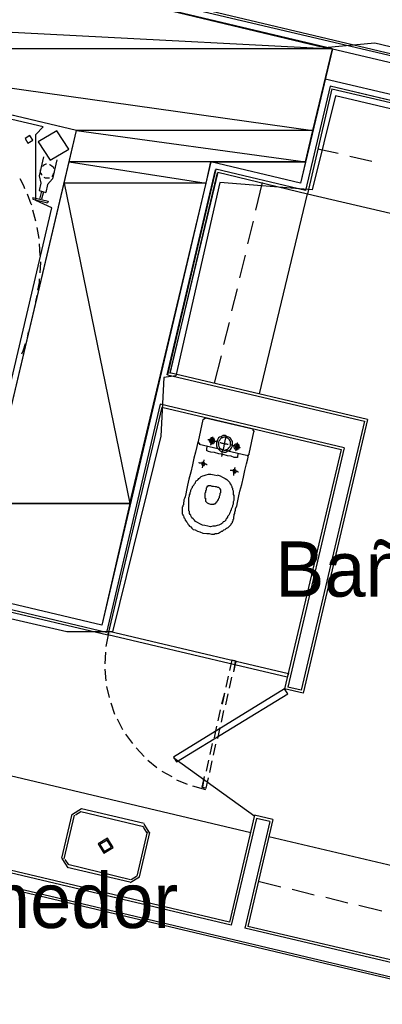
# Model space of a CAD drawing. Header units: feet. Extents: x -79 to 198, y -22 to 181.
# Tile 174 of 256: x 108 to 116, y 93 to 115. Entities that reach past the tile are written whole.
import ezdxf
from ezdxf.enums import TextEntityAlignment as Align

# ---------------------------------------------------------------- set-up
doc = ezdxf.new("R2010")
doc.units = ezdxf.units.FT
for name, color, linetype in [('A-AREA-COMUN', 252, 'CONTINUOUS'), ('A-AREA-UNIDAD', 30, 'CONTINUOUS'), ('A-LINEA', 7, 'CONTINUOUS'), ('A-MURO-CONCRETO', 8, 'CONTINUOUS'), ('A-NOMBRE-ESPACIO', 2, 'CONTINUOUS')]:
    doc.layers.add(name, color=color, linetype=linetype)

msp = doc.modelspace()

# ---------------------------------------------------------------- linework, layer by layer
at = {"layer": 'A-AREA-COMUN'}
msp.add_lwpolyline([(85.04, 103.2178), (95.328, 100.7644), (96.48, 106.0444), (96.768, 106.0978), (96.88, 106.7733), (98.16, 106.7733), (104.192, 105.2978), (104.48, 104.9244), (107.008, 104.3733), (108.48, 110.6133), (108.128, 110.7733), (108.128, 112.2133), (108.288, 112.3733), (106.24, 112.8533), (104.992, 112.8178), (101.312, 113.7778), (100.32, 113.8489), (100.128, 114.2933), (99.68, 114.4178), (98.592, 114.3644), (97.28, 114.7378)], dxfattribs=at)
at = {"layer": 'A-AREA-UNIDAD'}
for points in [[(88, 128.2844), (94.848, 126.6844), (94.928, 125.6533), (94.72, 124.8889), (98.688, 124.0178), (98.88, 125.4578), (99.872, 125.4933), (100.032, 124.0533), (99.68, 123.6444), (99.36, 123.6444), (99.36, 122.9333), (98.96, 122.8978), (97.952, 118.3289), (100.08, 117.9733), (100.192, 117.8133), (106.752, 116.2489), (106.752, 115.7689), (106.912, 115.8933), (114.4, 114.0978), (115.488, 114.2044), (123.28, 112.3378), (124.288, 112.3378), (124.352, 111.8933), (135.968, 109.1733)], [(129.84, 109.4578), (114.64, 113.0489), (114.128, 111.0044), (112.128, 111.1644), (111.168, 106.9689), (110.912, 106.9333), (110.848, 105.6533), (109.792, 101.4044), (108.8, 101.4044), (103.712, 102.5778), (103.648, 102.8444), (96.512, 104.5333), (95.52, 100.5689), (94.448, 100.5689), (92.192, 101.0489)]]:
    msp.add_lwpolyline(points, dxfattribs=at)
at = {"layer": 'A-LINEA'}
for p, q in [((123.4, 112.1244), (97.6933, 118.2178)), ((97.7467, 118.2578), (123.4133, 112.1778)), ((114.5733, 114.0711), (131.1067, 110.1644)), ((114.5733, 114.0711), (127.1067, 111.1111)), ((114.4133, 113.4178), (130.96, 109.5111)), ((114.52, 113.2578), (113.9867, 110.9911)), ((114.56, 113.2044), (114.0267, 110.9244)), ((121.84, 111.5378), (114.52, 113.2578)), ((130.7867, 109.4178), (114.52, 113.2578)), ((114.56, 113.2044), (121.7733, 111.4978)), ((114.56, 113.2044), (130.7333, 109.3778)), ((114.2533, 111.8978), (114.6933, 111.8044)), ((108.2933, 111.7244), (108.2, 111.3111)), ((114.9467, 111.7378), (115.4267, 111.6311)), ((112.0267, 111.4444), (110.9733, 106.9911)), ((112.04, 111.4578), (110.9867, 106.9911)), ((112.08, 111.3911), (111.04, 107.0311)), ((112.0667, 111.3778), (111.04, 107.0178)), ((113.9867, 110.9911), (112.04, 111.4578)), ((112.08, 111.3911), (114.0267, 110.9244)), ((108.3867, 111.1244), (108.3467, 110.9511)), ((112.9067, 110.5644), (113.0533, 111.1644)), ((112.9067, 110.5644), (113.0533, 111.1644)), ((108.2, 110.9911), (108.3467, 110.9511)), ((108.2533, 110.9778), (108.2133, 110.8044)), ((108.2933, 110.9644), (108.2533, 110.8044)), ((112.9867, 106.5778), (114.0267, 110.9244)), ((112.9867, 106.5778), (114.0267, 110.9244)), ((114.0267, 110.9244), (119.2933, 109.6844)), ((108.1333, 110.3244), (108.0667, 110.5644)), ((108.2, 109.9511), (108.16, 110.1911)), ((112.7333, 109.8311), (112.8533, 110.3244)), ((112.7333, 109.8311), (112.8533, 110.3244)), ((108.2267, 109.5778), (108.2133, 109.8311)), ((112.56, 109.0978), (112.68, 109.5911)), ((112.56, 109.0978), (112.68, 109.5911)), ((108.1333, 108.5778), (108.16, 108.7111)), ((112.3867, 108.3778), (112.5067, 108.8578)), ((112.3867, 108.3778), (112.5067, 108.8578)), ((112.2133, 107.6444), (112.3333, 108.1244)), ((112.2133, 107.6444), (112.3333, 108.1244)), ((107.9467, 107.7911), (107.9733, 107.9244)), ((112.0133, 106.8044), (112.16, 107.4044)), ((112.0133, 106.8044), (112.16, 107.4044)), ((110.9867, 106.9911), (115.2667, 105.9778)), ((115.3333, 106.0178), (111.04, 107.0311)), ((110.8267, 106.3511), (109.6667, 101.3911)), ((114.8267, 105.4044), (110.8267, 106.3511)), ((110.8667, 106.2844), (109.6933, 101.3378)), ((110.8667, 106.2844), (114.76, 105.3644)), ((111.76, 106.0178), (111.6533, 105.5378)), ((111.8174, 106.0432), (111.7613, 106.0085)), ((112.84, 105.8044), (111.8133, 106.0444)), ((115.2667, 105.9778), (113.8933, 100.1378)), ((115.3333, 106.0178), (113.9333, 100.0711)), ((112.76, 105.2711), (112.8667, 105.7511)), ((112.8787, 105.747), (112.8441, 105.8032)), ((111.6546, 105.5285), (111.6893, 105.4724)), ((111.68, 105.4844), (112.7067, 105.2444)), ((112.7159, 105.2324), (112.7721, 105.267)), ((114.76, 105.3644), (113.5333, 100.1644)), ((114.8267, 105.4044), (113.6, 100.2044)), ((109.6667, 101.3911), (103.8267, 102.7778)), ((103.8667, 102.7111), (109.6933, 101.3378)), ((109.7067, 101.3778), (109.6533, 101.0844)), ((109.7067, 101.3778), (109.6533, 101.0844)), ((109.64, 100.9644), (109.6267, 100.7111)), ((109.64, 100.9644), (109.6267, 100.7111)), ((109.6267, 100.5911), (109.6533, 100.3378)), ((109.6267, 100.5911), (109.6533, 100.3378)), ((112.4267, 100.7378), (112.4267, 100.7378)), ((112.4267, 100.7378), (112.4267, 100.7378)), ((112.3067, 100.4444), (112.2533, 100.2044)), ((112.3067, 100.4444), (112.2533, 100.2044)), ((112.3333, 100.1778), (112.3867, 100.4178)), ((112.3333, 100.1778), (112.3867, 100.4178)), ((113.56, 100.4711), (113.56, 100.4711)), ((109.6667, 100.2178), (109.72, 99.9778)), ((109.6667, 100.2178), (109.72, 99.9778)), ((113.9333, 100.0711), (113.5333, 100.1644)), ((113.8933, 100.1378), (113.6, 100.2044)), ((112.2267, 100.0711), (112.16, 99.8311)), ((112.2267, 100.0711), (112.1733, 99.8311)), ((112.2533, 99.8178), (112.3067, 100.0578)), ((112.2533, 99.8178), (112.3067, 100.0578)), ((109.76, 99.8578), (109.84, 99.6178)), ((109.76, 99.8578), (109.84, 99.6178)), ((112.1333, 99.7111), (112.08, 99.4711)), ((112.1333, 99.7111), (112.08, 99.4711)), ((112.16, 99.4444), (112.2133, 99.6978)), ((112.16, 99.4444), (112.2133, 99.6978)), ((109.8933, 99.5111), (110.0133, 99.2844)), ((109.8933, 99.5111), (110.0133, 99.2844)), ((103.0667, 99.3511), (112.8, 97.0444)), ((112.0533, 99.3511), (112, 99.0978)), ((112.0533, 99.3511), (112, 99.0978)), ((112.08, 99.0844), (112.1333, 99.3244)), ((112.08, 99.0844), (112.1333, 99.3244)), ((112.3333, 95.0978), (95.4667, 99.0844)), ((110.08, 99.1778), (110.2267, 98.9778)), ((110.08, 99.1778), (110.2267, 98.9778)), ((112.3733, 95.0311), (95.4133, 99.0444)), ((110.3067, 98.8844), (110.48, 98.6978)), ((110.3067, 98.8844), (110.48, 98.6978)), ((111.96, 98.9778), (111.9067, 98.7378)), ((111.96, 98.9778), (111.9067, 98.7378)), ((111.9867, 98.7244), (112.04, 98.9644)), ((111.9867, 98.7244), (112.04, 98.9644)), ((111.1291, 98.6694), (112.8877, 97.4005)), ((110.56, 98.6178), (110.76, 98.4578)), ((110.56, 98.6178), (110.76, 98.4578)), ((111.88, 98.6178), (111.8267, 98.3778)), ((111.88, 98.6178), (111.8267, 98.3778)), ((111.9067, 98.3511), (111.96, 98.6044)), ((111.9067, 98.3511), (111.96, 98.6044)), ((118.1067, 93.3644), (96.96, 98.3778)), ((118.1467, 93.3111), (97, 98.3111)), ((110.8667, 98.3778), (111.08, 98.2578)), ((110.8667, 98.3778), (111.08, 98.2578)), ((111.8267, 98.0044), (111.88, 98.2311)), ((111.8267, 98.0044), (111.88, 98.2311)), ((111.1867, 98.1911), (111.4133, 98.0978)), ((111.1867, 98.1911), (111.4133, 98.0978)), ((111.5333, 98.0578), (111.8133, 97.9778)), ((111.5333, 98.0578), (111.8133, 97.9778)), ((109.125, 97.56), (108.9245, 97.4361)), ((109.12, 97.5644), (110.48, 97.2444)), ((108.6933, 96.4844), (108.92, 97.4444)), ((108.7467, 96.4711), (108.9733, 97.4178)), ((109.1097, 97.4951), (108.9894, 97.4208)), ((109.1067, 97.4978), (110.4667, 97.1778)), ((112.88, 97.4178), (112.3333, 95.0978)), ((112.92, 97.3511), (112.3733, 95.0311)), ((113.28, 97.3244), (112.88, 97.4178)), ((113.2133, 97.2844), (112.92, 97.3511)), ((110.544, 97.0414), (110.4697, 97.1618)), ((110.6089, 97.0261), (110.485, 97.2266)), ((113.2133, 97.2844), (112.6667, 94.9644)), ((113.28, 97.3244), (112.7333, 95.0044)), ((110.5467, 97.0578), (110.32, 96.0978)), ((110.6, 97.0444), (110.3733, 96.0844)), ((118.0533, 95.8044), (113.1867, 96.9511)), ((108.6978, 96.4761), (108.8216, 96.2756)), ((108.7627, 96.4608), (108.837, 96.3405)), ((110.1733, 95.9644), (108.8133, 96.2844)), ((110.1867, 96.0178), (108.8267, 96.3511)), ((110.1816, 95.9556), (110.3822, 96.0794)), ((110.197, 96.0205), (110.3173, 96.0948)), ((113.4533, 95.8578), (112.96, 95.9778)), ((114.1733, 95.6844), (113.6933, 95.8044)), ((114.9067, 95.5111), (114.4267, 95.6311)), ((115.64, 95.3378), (115.1467, 95.4578)), ((117.6, 93.8578), (112.7333, 95.0044)), ((117.64, 93.7911), (112.6667, 94.9644))]:
    msp.add_line(p, q, dxfattribs=at)
for points in [[(97.7333, 117.0311), (106.56, 114.9378), (106.7867, 115.9111), (114.5733, 114.0711), (113.88, 111.1511), (111.9333, 111.6178), (109.56, 101.5511), (96.56, 104.6311), (97.0133, 106.5778), (107.0933, 104.1911), (109.0133, 112.2978), (97.28, 115.0844), (97.7333, 117.0311)], [(107.8957, 112.1244), (107.96, 112.0201), (108.0643, 112.0845), (108, 112.1888), (107.8957, 112.1244)], [(108.1825, 112.0494), (108.4381, 111.6532), (108.8442, 111.8928), (108.5885, 112.289), (108.1825, 112.0494)], [(108.36, 111.5644), (108.3467, 111.5644), (108.32, 111.5511), (108.2933, 111.5378), (108.28, 111.5244), (108.2533, 111.5111)], [(108.5867, 111.6578), (108.4933, 111.2444), (108.3867, 111.1244)], [(108.52, 111.4711), (108.52, 111.4844), (108.5067, 111.4978), (108.48, 111.5244), (108.4533, 111.5378), (108.44, 111.5511), (108.4267, 111.5511)], [(108.2, 111.3111), (108.24, 111.1511), (108.2, 110.9911)], [(108.2267, 111.4444), (108.2267, 111.4178), (108.2267, 111.3911), (108.24, 111.3644), (108.2533, 111.3378), (108.2533, 111.3244)], [(108.3067, 111.2844), (108.3333, 111.2711), (108.36, 111.2711), (108.4, 111.2711), (108.4267, 111.2711)], [(108.48, 111.2978), (108.4933, 111.3111), (108.5067, 111.3378), (108.52, 111.3644), (108.5333, 111.3911), (108.5333, 111.4178)], [(107.8933, 111.0311), (107.8667, 111.0978), (107.7867, 111.2444)], [(108.04, 110.6844), (108.0267, 110.6978), (107.9467, 110.9111)], [(108.0667, 110.8444), (108.4, 110.7644), (108.3867, 110.7244)], [(108.0667, 110.8444), (108.0667, 110.8044), (108.3867, 110.7244)], [(108.2267, 109.2044), (108.24, 109.4311), (108.24, 109.4444)], [(108.1733, 108.8311), (108.2133, 108.9911), (108.2133, 109.0711)], [(107.8267, 107.4444), (107.8533, 107.5111), (107.9067, 107.6711)], [(111.6533, 105.5378), (111.64, 105.4978), (111.6267, 105.4311), (111.6, 105.3111), (111.56, 105.1778), (111.5333, 105.0311), (111.4933, 104.8711), (111.4533, 104.7244), (111.4267, 104.5911), (111.4, 104.4844), (111.3867, 104.4044), (111.3733, 104.3378), (111.36, 104.2978), (111.3467, 104.2711), (111.3467, 104.2578), (111.3467, 104.2444), (111.3467, 104.2311), (111.3333, 104.2178), (111.3333, 104.2044), (111.3333, 104.1911), (111.3333, 104.1778), (111.3333, 104.1644), (111.32, 104.1511), (111.32, 104.1378), (111.32, 104.1244), (111.3067, 104.1111), (111.3067, 104.0844), (111.3067, 104.0711), (111.3067, 104.0578), (111.3067, 104.0444), (111.3067, 104.0311), (111.3067, 104.0178), (111.3067, 104.0044), (111.3067, 103.9911), (111.3067, 103.9644), (111.32, 103.9511), (111.32, 103.9378), (111.3333, 103.9244), (111.3467, 103.8978), (111.3467, 103.8844), (111.36, 103.8711), (111.3733, 103.8444), (111.3733, 103.8311), (111.3867, 103.8178), (111.4, 103.7911), (111.4133, 103.7778), (111.4267, 103.7644), (111.44, 103.7378), (111.4533, 103.7244), (111.4667, 103.6978), (111.4933, 103.6844), (111.52, 103.6578), (111.5467, 103.6311), (111.5867, 103.6178), (111.64, 103.5911), (111.6933, 103.5778), (111.76, 103.5511), (111.84, 103.5378), (111.8933, 103.5378), (111.9467, 103.5244), (112, 103.5244), (112.0267, 103.5378), (112.0667, 103.5378), (112.0933, 103.5511), (112.12, 103.5644), (112.1467, 103.5778), (112.16, 103.5911), (112.1867, 103.5911), (112.2, 103.6044), (112.2133, 103.6178), (112.24, 103.6311), (112.2533, 103.6444), (112.2667, 103.6578), (112.28, 103.6578), (112.3067, 103.6711), (112.32, 103.6844), (112.3333, 103.6978), (112.3467, 103.7111), (112.36, 103.7244), (112.3733, 103.7378), (112.3733, 103.7511), (112.3867, 103.7644), (112.4, 103.7778), (112.4, 103.7911), (112.4, 103.8044), (112.4133, 103.8178), (112.4133, 103.8311), (112.4133, 103.8444), (112.4267, 103.8578), (112.4267, 103.8711), (112.4267, 103.8844), (112.4267, 103.9111), (112.44, 103.9244), (112.44, 103.9378), (112.44, 103.9511), (112.44, 103.9644), (112.4533, 103.9644), (112.4533, 103.9778), (112.4533, 103.9911), (112.4533, 104.0044), (112.4667, 104.0444), (112.4667, 104.0844), (112.4933, 104.1378), (112.5067, 104.2178), (112.5333, 104.3244), (112.56, 104.4578), (112.6, 104.6044), (112.64, 104.7644), (112.6667, 104.9111), (112.7067, 105.0578), (112.7333, 105.1644), (112.7467, 105.2444), (112.76, 105.2711)], [(112.08, 105.5244), (112.0533, 105.5378), (112.0267, 105.5378), (111.9867, 105.5511), (111.96, 105.5511), (111.92, 105.5644), (111.8933, 105.5778), (111.8667, 105.5778)], [(111.9467, 105.4978), (111.96, 105.4978), (111.9733, 105.4978), (111.9867, 105.4978), (111.9867, 105.5111), (112, 105.5111), (112.0133, 105.5244), (112.0133, 105.5378), (112.0133, 105.5511), (112.0133, 105.5644), (112.0133, 105.5778), (112, 105.5911), (112, 105.6044), (111.9867, 105.6044), (111.9733, 105.6178), (111.96, 105.6178), (111.9467, 105.6178), (111.9333, 105.6178), (111.9333, 105.6044), (111.92, 105.6044), (111.92, 105.5911), (111.9067, 105.5911), (111.9067, 105.5778), (111.8933, 105.5644), (111.8933, 105.5511), (111.9067, 105.5378), (111.9067, 105.5244), (111.92, 105.5111), (111.9333, 105.4978), (111.9467, 105.4978)], [(111.9467, 105.5244), (111.96, 105.5244), (111.9733, 105.5244), (111.9733, 105.5378), (111.9867, 105.5378), (111.9867, 105.5511), (111.9867, 105.5644), (111.9867, 105.5778), (111.9733, 105.5778), (111.96, 105.5911), (111.9467, 105.5911), (111.9467, 105.5778), (111.9333, 105.5778), (111.9333, 105.5644), (111.92, 105.5644), (111.92, 105.5511), (111.9333, 105.5511), (111.9333, 105.5378), (111.9333, 105.5244), (111.9467, 105.5244)], [(111.9333, 105.4578), (111.9333, 105.4711), (111.9467, 105.4844), (111.9467, 105.5111), (111.9467, 105.5378), (111.96, 105.5644), (111.9733, 105.5911), (111.9733, 105.6178), (111.9733, 105.6311), (111.9733, 105.6444)], [(112.1867, 105.3244), (112.2133, 105.3111), (112.2533, 105.3111), (112.28, 105.3244), (112.3067, 105.3378), (112.3333, 105.3511), (112.36, 105.3644), (112.3733, 105.3911), (112.3867, 105.4178), (112.4, 105.4444), (112.4, 105.4844), (112.4, 105.5111), (112.4, 105.5378), (112.3867, 105.5644), (112.3733, 105.5911), (112.3467, 105.6178), (112.32, 105.6311), (112.2933, 105.6444), (112.2667, 105.6578), (112.24, 105.6711), (112.2, 105.6711), (112.1733, 105.6578), (112.1467, 105.6444), (112.12, 105.6311), (112.0933, 105.6178), (112.08, 105.5911), (112.0667, 105.5644), (112.0533, 105.5244), (112.0533, 105.4978), (112.0533, 105.4711), (112.0533, 105.4444), (112.0667, 105.4044), (112.08, 105.3911), (112.1067, 105.3644), (112.1333, 105.3378), (112.16, 105.3244), (112.1867, 105.3244)], [(112.2, 105.3644), (112.2133, 105.3511), (112.24, 105.3511), (112.2667, 105.3644), (112.2933, 105.3644), (112.3067, 105.3778), (112.32, 105.4044), (112.3333, 105.4178), (112.3467, 105.4311), (112.36, 105.4578), (112.36, 105.4844), (112.36, 105.5111), (112.36, 105.5378), (112.3467, 105.5511), (112.3333, 105.5778), (112.32, 105.5911), (112.3067, 105.6044), (112.28, 105.6178), (112.2533, 105.6178), (112.24, 105.6311), (112.2133, 105.6311), (112.1867, 105.6178), (112.16, 105.6178), (112.1467, 105.6044), (112.1333, 105.5911), (112.12, 105.5644), (112.1067, 105.5511), (112.0933, 105.5244), (112.0933, 105.4978), (112.0933, 105.4711), (112.0933, 105.4578), (112.1067, 105.4311), (112.12, 105.4044), (112.1333, 105.3911), (112.1467, 105.3778), (112.1733, 105.3644), (112.2, 105.3644)], [(112.3067, 105.4711), (112.2933, 105.4711), (112.28, 105.4844), (112.2533, 105.4844), (112.2267, 105.4844), (112.2, 105.4978), (112.1733, 105.4978), (112.1467, 105.5111), (112.1333, 105.5111)], [(112.16, 105.2178), (112.1733, 105.2311), (112.1733, 105.2711), (112.1867, 105.3378), (112.2133, 105.4044), (112.2267, 105.4844), (112.24, 105.5511), (112.2533, 105.6178), (112.2667, 105.6578), (112.2667, 105.6711)], [(112.48, 105.3644), (112.4933, 105.3644), (112.5067, 105.3644), (112.5067, 105.3778), (112.52, 105.3778), (112.5333, 105.3778), (112.5333, 105.3911), (112.5467, 105.3911), (112.5467, 105.4044), (112.5467, 105.4178), (112.5467, 105.4311), (112.5467, 105.4444), (112.5467, 105.4578), (112.5333, 105.4711), (112.52, 105.4844), (112.5067, 105.4844), (112.4933, 105.4844), (112.48, 105.4844), (112.4667, 105.4844), (112.4533, 105.4711), (112.44, 105.4578), (112.44, 105.4444), (112.4267, 105.4311), (112.4267, 105.4178), (112.44, 105.4044), (112.44, 105.3911), (112.4533, 105.3911), (112.4533, 105.3778), (112.4667, 105.3778), (112.48, 105.3644)], [(112.4667, 105.3378), (112.48, 105.3511), (112.48, 105.3778), (112.4933, 105.4044), (112.4933, 105.4444), (112.5067, 105.4711), (112.5067, 105.4978), (112.5067, 105.5111), (112.52, 105.5111)], [(112.52, 105.2844), (112.52, 105.2711), (112.52, 105.2578), (112.52, 105.2444), (112.5067, 105.2311), (112.5067, 105.2178), (112.5067, 105.2044), (112.5067, 105.1911), (112.4933, 105.1911), (112.48, 105.1911), (112.4667, 105.1911), (112.44, 105.1911), (112.3733, 105.2178), (112.2933, 105.2311), (112.2, 105.2578), (112.1067, 105.2711), (112.0133, 105.2978), (111.9333, 105.3111), (111.88, 105.3244), (111.8533, 105.3378), (111.84, 105.3378), (111.84, 105.3511), (111.84, 105.3644), (111.84, 105.3778), (111.84, 105.3911), (111.84, 105.4044), (111.8533, 105.4178), (111.8533, 105.4311), (111.8533, 105.4444)], [(112.5733, 105.4044), (112.5467, 105.4178), (112.52, 105.4178), (112.4933, 105.4311), (112.4533, 105.4444), (112.4133, 105.4444), (112.3867, 105.4578), (112.36, 105.4578)], [(112.48, 105.4044), (112.4933, 105.3911), (112.5067, 105.4044), (112.52, 105.4044), (112.52, 105.4178), (112.52, 105.4311), (112.52, 105.4444), (112.52, 105.4578), (112.5067, 105.4578), (112.4933, 105.4578), (112.48, 105.4578), (112.4667, 105.4444), (112.4667, 105.4311), (112.4667, 105.4178), (112.4667, 105.4044), (112.48, 105.4044)], [(111.8533, 105.0311), (111.84, 105.0311), (111.8267, 105.0444), (111.8, 105.0444), (111.7733, 105.0578), (111.7467, 105.0578), (111.72, 105.0711), (111.6933, 105.0711), (111.68, 105.0711), (111.6667, 105.0844)], [(111.76, 105.0178), (111.7733, 105.0178), (111.7867, 105.0178), (111.7867, 105.0311), (111.8, 105.0311), (111.8, 105.0444), (111.8, 105.0578), (111.8, 105.0711), (111.7867, 105.0711), (111.7867, 105.0844), (111.7733, 105.0844), (111.76, 105.0844), (111.7467, 105.0844), (111.7333, 105.0844), (111.7333, 105.0711), (111.7333, 105.0578), (111.7333, 105.0444), (111.7333, 105.0311), (111.7467, 105.0311), (111.7467, 105.0178), (111.76, 105.0178)], [(111.7467, 104.9644), (111.7467, 104.9778), (111.76, 105.0044), (111.76, 105.0311), (111.7733, 105.0711), (111.7733, 105.0978), (111.7867, 105.1244), (111.7867, 105.1378)], [(112.0667, 104.8178), (112.1333, 104.7911), (112.1867, 104.7644), (112.24, 104.7378), (112.28, 104.7111), (112.3067, 104.6844), (112.3333, 104.6578), (112.3467, 104.6178), (112.3733, 104.5911), (112.3867, 104.5644), (112.3867, 104.5378), (112.4, 104.5244), (112.4, 104.4978), (112.4133, 104.4711), (112.4133, 104.4578), (112.4133, 104.4311), (112.4133, 104.4178), (112.4133, 104.3911), (112.4267, 104.3644), (112.4267, 104.3511), (112.4267, 104.3244), (112.4267, 104.3111), (112.4267, 104.2844), (112.4267, 104.2578), (112.4133, 104.2311), (112.4133, 104.2044), (112.4133, 104.1778), (112.4, 104.1511), (112.4, 104.1244), (112.3867, 104.0978), (112.3733, 104.0711), (112.3733, 104.0444), (112.36, 104.0311), (112.3467, 104.0044), (112.3333, 103.9778), (112.3333, 103.9644), (112.32, 103.9378), (112.3067, 103.9244), (112.2933, 103.9111), (112.2933, 103.8978), (112.28, 103.8711), (112.2667, 103.8578), (112.2533, 103.8444), (112.2533, 103.8311), (112.24, 103.8178), (112.2267, 103.8044), (112.2, 103.7911), (112.1867, 103.7644), (112.16, 103.7511), (112.1333, 103.7378), (112.1067, 103.7244), (112.0667, 103.7111), (112.0267, 103.6978), (111.9733, 103.6978), (111.92, 103.6844), (111.8667, 103.6978), (111.8, 103.7111), (111.7467, 103.7244), (111.6933, 103.7511), (111.64, 103.7778), (111.6, 103.8044), (111.5733, 103.8311), (111.5467, 103.8578), (111.52, 103.8844), (111.5067, 103.9111), (111.4933, 103.9378), (111.48, 103.9511), (111.4667, 103.9778), (111.4667, 103.9911), (111.4667, 104.0178), (111.4533, 104.0311), (111.4533, 104.0578), (111.4533, 104.0711), (111.4533, 104.0844), (111.4533, 104.1111), (111.4533, 104.1244), (111.4533, 104.1511), (111.4533, 104.1644), (111.4533, 104.1911), (111.4533, 104.2178), (111.4533, 104.2444), (111.4533, 104.2711), (111.4533, 104.2978), (111.4533, 104.3244), (111.4667, 104.3511), (111.4667, 104.3778), (111.48, 104.4044), (111.48, 104.4311), (111.4933, 104.4578), (111.4933, 104.4844), (111.5067, 104.4978), (111.52, 104.5244), (111.5333, 104.5378), (111.5333, 104.5644), (111.5467, 104.5778), (111.56, 104.5911), (111.5733, 104.6178), (111.5867, 104.6311), (111.6, 104.6444), (111.6, 104.6578), (111.6133, 104.6844), (111.64, 104.6978), (111.6533, 104.7111), (111.6667, 104.7378), (111.6933, 104.7511), (111.72, 104.7778), (111.76, 104.7911), (111.7867, 104.8044), (111.8267, 104.8178), (111.88, 104.8311), (111.9333, 104.8311), (112, 104.8178), (112.0667, 104.8044)], [(112.5333, 104.8711), (112.52, 104.8711), (112.5067, 104.8844), (112.48, 104.8844), (112.4533, 104.8978), (112.4267, 104.8978), (112.4, 104.9111), (112.3733, 104.9111), (112.36, 104.9111), (112.3467, 104.9111)], [(112.44, 104.8578), (112.4533, 104.8578), (112.4667, 104.8578), (112.4667, 104.8711), (112.48, 104.8711), (112.48, 104.8844), (112.48, 104.8978), (112.48, 104.9111), (112.4667, 104.9111), (112.4667, 104.9244), (112.4533, 104.9244), (112.44, 104.9244), (112.4267, 104.9244), (112.4133, 104.9244), (112.4133, 104.9111), (112.4133, 104.8978), (112.4133, 104.8844), (112.4133, 104.8711), (112.4267, 104.8711), (112.4267, 104.8578), (112.44, 104.8578)], [(112.4267, 104.8044), (112.4267, 104.8178), (112.4267, 104.8444), (112.44, 104.8711), (112.4533, 104.9111), (112.4533, 104.9378), (112.4533, 104.9644), (112.4667, 104.9778)], [(111.9067, 104.5778), (111.8933, 104.5778), (111.88, 104.5778), (111.8667, 104.5778), (111.8667, 104.5644), (111.8533, 104.5644), (111.84, 104.5644), (111.84, 104.5511), (111.84, 104.5378), (111.8267, 104.5244), (111.8267, 104.5111), (111.8267, 104.4978), (111.8267, 104.4844), (111.8133, 104.4711), (111.8133, 104.4578), (111.8133, 104.4444), (111.8133, 104.4311), (111.8, 104.4178), (111.8, 104.4044), (111.8, 104.3911), (111.8, 104.3778), (111.8, 104.3644), (111.8, 104.3511), (111.8, 104.3378), (111.8, 104.3244), (111.8, 104.3111), (111.8133, 104.3111), (111.8133, 104.2978), (111.8133, 104.2844), (111.8133, 104.2711), (111.8133, 104.2578), (111.8133, 104.2444), (111.8267, 104.2311), (111.84, 104.2178), (111.8533, 104.2044), (111.88, 104.1911), (111.92, 104.1778), (111.9467, 104.1778), (111.9733, 104.1778), (112, 104.1778), (112.0133, 104.1911), (112.04, 104.1911), (112.04, 104.2044), (112.0533, 104.2178), (112.0533, 104.2311), (112.0667, 104.2311), (112.0667, 104.2444), (112.08, 104.2578), (112.08, 104.2711), (112.0933, 104.2711), (112.0933, 104.2844), (112.1067, 104.2978), (112.1067, 104.3111), (112.12, 104.3244), (112.12, 104.3378), (112.12, 104.3511), (112.1333, 104.3778), (112.1333, 104.3911), (112.1333, 104.4044), (112.1333, 104.4178), (112.1467, 104.4311), (112.1467, 104.4444), (112.1467, 104.4578), (112.1467, 104.4711), (112.1467, 104.4844), (112.1467, 104.4978), (112.1333, 104.4978), (112.1333, 104.5111), (112.12, 104.5244), (112.1067, 104.5378), (112.08, 104.5378), (112.0533, 104.5511), (112.0267, 104.5511), (111.9867, 104.5644), (111.96, 104.5644), (111.9333, 104.5778), (111.9067, 104.5778)], [(112.4533, 100.6844), (109.6933, 101.3378), (109.72, 101.4178), (112.48, 100.7644), (112.4533, 100.6844)], [(112.4533, 100.6844), (109.6933, 101.3378), (109.72, 101.4178), (112.48, 100.7644), (112.4533, 100.6844)], [(109.7467, 101.3644), (109.7467, 101.3644), (109.7467, 101.3644)], [(109.7467, 101.3644), (109.7467, 101.3644), (109.7467, 101.3644)], [(112.4267, 100.5378), (112.48, 100.7644), (112.3867, 100.7911), (112.3333, 100.5644)], [(112.4267, 100.5378), (112.4667, 100.7644), (112.3867, 100.7911), (112.3333, 100.5644)], [(113.5867, 100.4178), (112.4533, 100.6844), (112.48, 100.7644), (113.6133, 100.4978), (113.5867, 100.4178)], [(113.5867, 100.4178), (112.4533, 100.6844), (112.48, 100.7644), (113.6133, 100.4978), (113.5867, 100.4178)], [(112.5067, 100.7111), (112.5067, 100.7111), (112.5067, 100.7111)], [(112.5067, 100.7111), (112.5067, 100.7111), (112.5067, 100.7111)], [(113.5333, 100.1644), (111.12, 98.6844), (111.1867, 98.5778), (113.6, 100.0578), (113.5333, 100.1644)], [(111.7867, 98.2578), (111.7333, 98.0311), (111.8267, 98.0044)], [(111.7867, 98.2578), (111.7467, 98.0311), (111.8267, 98.0044)], [(109.8089, 96.7194), (109.685, 96.92), (109.4845, 96.7961), (109.6083, 96.5956), (109.8089, 96.7194)], [(109.7699, 96.7286), (109.6758, 96.881), (109.5234, 96.7869), (109.6175, 96.6345), (109.7699, 96.7286)]]:
    msp.add_lwpolyline(points, dxfattribs=at)
at = {"layer": 'A-MURO-CONCRETO'}
for points in [[(110.9067, 114.9378), (97.8667, 114.9378), (114.5733, 114.0711), (110.9067, 114.9378)], [(97.8667, 114.9378), (114.5733, 114.0711), (101.5333, 114.0711), (97.8667, 114.9378), (97.8667, 114.9378)], [(114.5733, 114.0711), (101.5333, 114.0711), (114.1467, 112.2978), (114.5733, 114.0711)], [(101.5333, 114.0711), (114.1467, 112.2978), (109.0133, 112.2978), (101.5333, 114.0711), (101.5333, 114.0711)], [(109.0133, 112.2978), (113.9867, 111.6178), (108.8533, 111.6178), (109.0133, 112.2978), (109.0133, 112.2978)], [(114.1467, 112.2978), (109.0133, 112.2978), (113.9867, 111.6178), (114.1467, 112.2978)], [(108.8533, 111.6178), (111.8267, 111.1511), (108.7467, 111.1511), (108.8533, 111.6178), (108.8533, 111.6178)], [(111.9333, 111.6178), (108.8533, 111.6178), (111.8267, 111.1511), (111.9333, 111.6178)], [(111.9333, 111.6178), (113.9867, 111.6178), (113.88, 111.1511), (111.9333, 111.6178), (111.9333, 111.6178)], [(108.7467, 111.1511), (110.1733, 104.1911), (107.0933, 104.1911), (108.7467, 111.1511), (108.7467, 111.1511)], [(111.8267, 111.1511), (108.7467, 111.1511), (110.1733, 104.1911), (111.8267, 111.1511)], [(98.4133, 104.1911), (110.1733, 104.1911), (109.56, 101.5511), (98.4133, 104.1911), (98.4133, 104.1911)]]:
    msp.add_lwpolyline(points, dxfattribs=at)

# ---------------------------------------------------------------- texts
at = {"layer": 'A-NOMBRE-ESPACIO'}
for s, p in [('Baño', (115.2, 102.1689)), ('Sala - Comedor', (105.6, 94.9689))]:
    msp.add_text(s, height=1.2, dxfattribs=at).set_placement(p, align=Align.CENTER)

doc.saveas('drawing.dxf')
